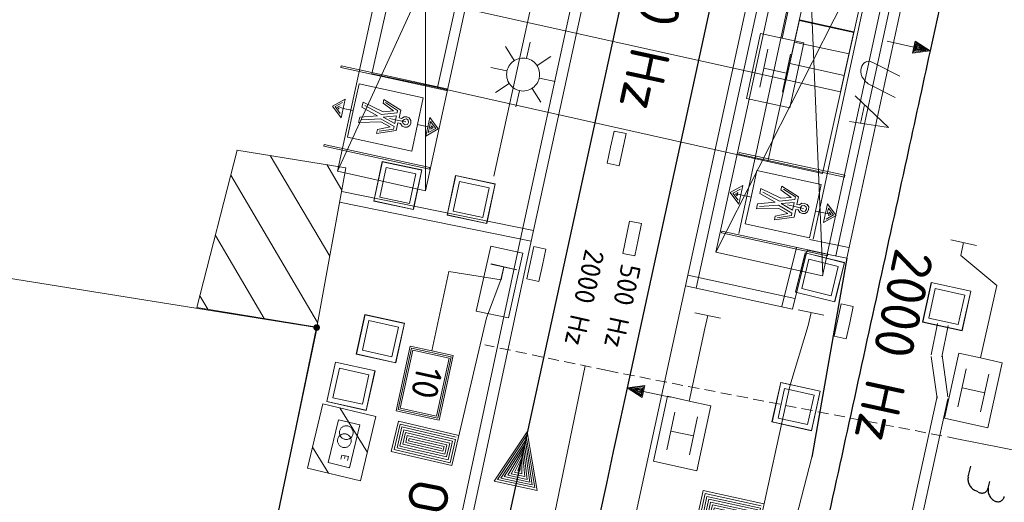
# Model space of a CAD drawing. Header units: metres. Extents: x 3425540 to 3446143, y 5432760 to 5444637.
# Tile 166 of 256: x 3435947 to 3435992, y 5440104 to 5440125. Entities that reach past the tile are written whole.
import ezdxf
from ezdxf.enums import TextEntityAlignment as Align

# ---------------------------------------------------------------- set-up
doc = ezdxf.new("R2010")
doc.units = ezdxf.units.M
doc.linetypes.add('DASHED', pattern=[0.75, 0.5, -0.25])
for name, color, linetype, lineweight in [('B_Bestand', 9, 'Continuous', 18), ('B_Flurgrenzen', 9, 'Continuous', 18), ('B_Gleisachse', 9, 'Continuous', 25), ('B_Kilometrierung', 9, 'Continuous', 25), ('Bestand Kabeltröge', 9, 'Continuous', 18), ('Bestand_Neu_Strecke 3433', 9, 'Continuous', 18)]:
    doc.layers.add(name, color=color, linetype=linetype, lineweight=lineweight)
doc.styles.get("Standard").update_dxf_attribs({"font": 'isocpeur.ttf'})

msp = doc.modelspace()

# ---------------------------------------------------------------- linework, layer by layer
at = {"layer": 'B_Bestand'}
for p, q in [((3435983.068, 5440138.307), (3435977.628, 5440113.345)), ((3435983.557, 5440138.201), (3435978.117, 5440113.239)), ((3435961.811, 5440118.559), (3435965.82, 5440136.904)), ((3435965.82, 5440136.904), (3435965.806, 5440117.67)), ((3435961.811, 5440118.559), (3435969.815, 5440136.015)), ((3435969.815, 5440136.015), (3435965.806, 5440117.67)), ((3435983.041, 5440133.403), (3435979.006, 5440114.882)), ((3435983.041, 5440133.403), (3435983.875, 5440113.835)), ((3435970.132, 5440115.483), (3435973.929, 5440132.918)), ((3435970.621, 5440115.377), (3435974.418, 5440132.812)), ((3435987.895, 5440132.357), (3435979.006, 5440114.882)), ((3435983.867, 5440113.808), (3435987.895, 5440132.357)), ((3435983.533, 5440131.857), (3435980.051, 5440115.723)), ((3435986.823, 5440131.14), (3435983.441, 5440115.473)), ((3435971.117, 5440128.379), (3435968.915, 5440118.328)), ((3435984.472, 5440114.706), (3435987.385, 5440128.147)), ((3435984.961, 5440114.6), (3435987.874, 5440128.041)), ((3435967.179, 5440126.046), (3435982.205, 5440122.717)), ((3435982.205, 5440122.717), (3435982.809, 5440125.442)), ((3435982.801, 5440125.408), (3435985.283, 5440124.864)), ((3435982.809, 5440125.442), (3435985.289, 5440124.892)), ((3435985.289, 5440124.892), (3435984.685, 5440122.167)), ((3435970.406, 5440123.696), (3435970.565, 5440124.423)), ((3435982.585, 5440124.431), (3435985.066, 5440123.888)), ((3435969.839, 5440123.59), (3435969.445, 5440124.22)), ((3435981.376, 5440124.101), (3435981.004, 5440122.376)), ((3435970.889, 5440123.361), (3435971.51, 5440123.77)), ((3435982.41, 5440123.878), (3435982.039, 5440122.153)), ((3435969.506, 5440123.119), (3435968.779, 5440123.277)), ((3435982.224, 5440123.016), (3435981.19, 5440123.239)), ((3435982.369, 5440123.455), (3435984.85, 5440122.911)), ((3435970.995, 5440122.794), (3435971.71, 5440122.638)), ((3435984.685, 5440122.167), (3435982.205, 5440122.717)), ((3435966.344, 5440122.365), (3435981.38, 5440118.998)), ((3435969.61, 5440122.54), (3435968.992, 5440122.143)), ((3435970.081, 5440122.208), (3435969.925, 5440121.492)), ((3435970.66, 5440122.311), (3435971.057, 5440121.693)), ((3435985.771, 5440121.577), (3435985.587, 5440120.732)), ((3435974.226, 5440119.654), (3435974.388, 5440120.386)), ((3435974.388, 5440120.386), (3435974.937, 5440120.265)), ((3435974.937, 5440120.265), (3435974.613, 5440118.8)), ((3435957.257, 5440119.519), (3435957.243, 5440119.52)), ((3435974.064, 5440118.922), (3435974.226, 5440119.654)), ((3435958.756, 5440119.275), (3435961.459, 5440114.689)), ((3435961.323, 5440118.859), (3435962.01, 5440117.693)), ((3435965.806, 5440117.67), (3435961.811, 5440118.559)), ((3435963.459, 5440117.197), (3435963.844, 5440118.999)), ((3435963.463, 5440117.196), (3435963.848, 5440118.999)), ((3435963.467, 5440117.196), (3435963.852, 5440118.998)), ((3435963.737, 5440117.377), (3435964.024, 5440118.721)), ((3435963.842, 5440118.992), (3435965.645, 5440118.607)), ((3435963.843, 5440118.996), (3435965.645, 5440118.611)), ((3435963.844, 5440118.999), (3435965.646, 5440118.614)), ((3435964.024, 5440118.721), (3435965.368, 5440118.434)), ((3435965.639, 5440118.616), (3435965.254, 5440116.814)), ((3435965.642, 5440118.615), (3435965.257, 5440116.813)), ((3435965.646, 5440118.614), (3435965.261, 5440116.812)), ((3435974.613, 5440118.8), (3435974.064, 5440118.922)), ((3435956.964, 5440118.376), (3435960.908, 5440111.686)), ((3435965.368, 5440118.434), (3435965.081, 5440117.09)), ((3435966.798, 5440116.563), (3435967.18, 5440118.365)), ((3435966.801, 5440116.562), (3435967.184, 5440118.365)), ((3435966.805, 5440116.561), (3435967.188, 5440118.364)), ((3435967.179, 5440118.362), (3435968.982, 5440117.979)), ((3435967.179, 5440118.358), (3435968.981, 5440117.975)), ((3435967.18, 5440118.365), (3435968.983, 5440117.983)), ((3435967.075, 5440116.743), (3435967.361, 5440118.088)), ((3435967.361, 5440118.088), (3435968.705, 5440117.802)), ((3435968.705, 5440117.802), (3435968.42, 5440116.458)), ((3435968.975, 5440117.984), (3435968.593, 5440116.182)), ((3435968.979, 5440117.984), (3435968.596, 5440116.181)), ((3435968.983, 5440117.983), (3435968.6, 5440116.18)), ((3435962.01, 5440117.64), (3435970.721, 5440115.867)), ((3435965.081, 5440117.09), (3435963.737, 5440117.377)), ((3435961.91, 5440117.15), (3435970.621, 5440115.377)), ((3435965.261, 5440116.812), (3435963.459, 5440117.197)), ((3435965.262, 5440116.816), (3435963.46, 5440117.201)), ((3435965.263, 5440116.82), (3435963.461, 5440117.205)), ((3435968.601, 5440116.184), (3435966.798, 5440116.567)), ((3435968.6, 5440116.18), (3435966.798, 5440116.563)), ((3435968.602, 5440116.188), (3435966.799, 5440116.57)), ((3435968.42, 5440116.458), (3435967.075, 5440116.743)), ((3435974.778, 5440114.824), (3435975.085, 5440116.292)), ((3435975.085, 5440116.292), (3435975.636, 5440116.177)), ((3435975.636, 5440116.177), (3435975.482, 5440115.443)), ((3435956.26, 5440115.631), (3435958.482, 5440111.862)), ((3435975.482, 5440115.443), (3435975.329, 5440114.709)), ((3435983.263, 5440115.458), (3435985.061, 5440115.09)), ((3435990.862, 5440115.181), (3435989.69, 5440115.441)), ((3435970.422, 5440113.667), (3435970.739, 5440115.133)), ((3435970.739, 5440115.133), (3435971.289, 5440115.014)), ((3435971.289, 5440115.014), (3435971.13, 5440114.281)), ((3435982.01, 5440112.411), (3435982.678, 5440115.089)), ((3435990.276, 5440115.311), (3435990.146, 5440114.725)), ((3435975.329, 5440114.709), (3435974.778, 5440114.824)), ((3435979.006, 5440114.882), (3435983.867, 5440113.808)), ((3435982.495, 5440112.29), (3435983.163, 5440114.968)), ((3435982.631, 5440113.06), (3435983.074, 5440114.848)), ((3435982.635, 5440113.059), (3435983.078, 5440114.847)), ((3435982.638, 5440113.058), (3435983.082, 5440114.847)), ((3435982.915, 5440113.231), (3435983.245, 5440114.565)), ((3435983.072, 5440114.841), (3435984.861, 5440114.398)), ((3435983.073, 5440114.845), (3435984.862, 5440114.401)), ((3435983.074, 5440114.848), (3435984.863, 5440114.405)), ((3435983.163, 5440114.968), (3435984.961, 5440114.6)), ((3435983.245, 5440114.565), (3435984.579, 5440114.234)), ((3435990.147, 5440114.725), (3435991.78, 5440113.365)), ((3435969.961, 5440114.081), (3435968.788, 5440114.335)), ((3435969.959, 5440114.072), (3435968.791, 5440114.346)), ((3435969.375, 5440114.209), (3435969.238, 5440113.625)), ((3435969.375, 5440114.208), (3435969.247, 5440113.622)), ((3435971.13, 5440114.281), (3435970.971, 5440113.548)), ((3435984.579, 5440114.234), (3435984.249, 5440112.9)), ((3435984.855, 5440114.407), (3435984.412, 5440112.618)), ((3435984.859, 5440114.406), (3435984.416, 5440112.617)), ((3435984.863, 5440114.405), (3435984.42, 5440112.616)), ((3435969.248, 5440113.622), (3435966.879, 5440114.001)), ((3435970.971, 5440113.548), (3435970.422, 5440113.667)), ((3435977.734, 5440113.834), (3435982.601, 5440112.779)), ((3435969.238, 5440113.625), (3435968.586, 5440111.893)), ((3435977.628, 5440113.345), (3435982.495, 5440112.29)), ((3435984.249, 5440112.9), (3435982.915, 5440113.231)), ((3435955.557, 5440112.887), (3435955.914, 5440112.281)), ((3435984.42, 5440112.616), (3435982.631, 5440113.06)), ((3435984.421, 5440112.62), (3435982.632, 5440113.063)), ((3435984.421, 5440112.624), (3435982.633, 5440113.067)), ((3435984.386, 5440111.058), (3435984.707, 5440112.523)), ((3435984.707, 5440112.523), (3435985.257, 5440112.403)), ((3435985.257, 5440112.403), (3435985.096, 5440111.67)), ((3435962.663, 5440110.245), (3435963.061, 5440112.044)), ((3435962.667, 5440110.244), (3435963.065, 5440112.043)), ((3435962.671, 5440110.243), (3435963.069, 5440112.042)), ((3435963.06, 5440112.036), (3435964.859, 5440111.638)), ((3435963.061, 5440112.044), (3435964.861, 5440111.645)), ((3435963.061, 5440112.04), (3435964.86, 5440111.642)), ((3435979.229, 5440111.872), (3435978.056, 5440112.126)), ((3435978.643, 5440111.999), (3435978.516, 5440111.413)), ((3435983.928, 5440112.008), (3435982.756, 5440112.264)), ((3435983.342, 5440112.136), (3435983.214, 5440111.55)), ((3435962.942, 5440110.423), (3435963.239, 5440111.765)), ((3435963.239, 5440111.765), (3435964.581, 5440111.467)), ((3435964.581, 5440111.467), (3435964.284, 5440110.126)), ((3435964.853, 5440111.647), (3435964.455, 5440109.848)), ((3435964.857, 5440111.646), (3435964.458, 5440109.847)), ((3435964.861, 5440111.645), (3435964.462, 5440109.846)), ((3435983.214, 5440111.55), (3435982.371, 5440108.794)), ((3435985.096, 5440111.67), (3435984.936, 5440110.937)), ((3435984.936, 5440110.937), (3435984.386, 5440111.058)), ((3435964.462, 5440109.846), (3435962.663, 5440110.245)), ((3435964.463, 5440109.85), (3435962.664, 5440110.248)), ((3435964.464, 5440109.854), (3435962.665, 5440110.252)), ((3435964.284, 5440110.126), (3435962.942, 5440110.423)), ((3435961.321, 5440108.085), (3435961.719, 5440109.884)), ((3435961.325, 5440108.084), (3435961.723, 5440109.883)), ((3435961.329, 5440108.083), (3435961.727, 5440109.882)), ((3435961.6, 5440108.263), (3435961.897, 5440109.605)), ((3435961.718, 5440109.876), (3435963.517, 5440109.478)), ((3435961.719, 5440109.884), (3435963.519, 5440109.485)), ((3435961.719, 5440109.88), (3435963.518, 5440109.482)), ((3435961.897, 5440109.605), (3435963.239, 5440109.307)), ((3435963.239, 5440109.307), (3435962.942, 5440107.966)), ((3435963.511, 5440109.487), (3435963.113, 5440107.688)), ((3435963.515, 5440109.486), (3435963.116, 5440107.687)), ((3435963.519, 5440109.485), (3435963.12, 5440107.686)), ((3435990.396, 5440109.569), (3435990.014, 5440107.846)), ((3435991.429, 5440109.339), (3435991.046, 5440107.617)), ((3435981.563, 5440107.158), (3435981.959, 5440108.958)), ((3435981.567, 5440107.157), (3435981.963, 5440108.957)), ((3435981.571, 5440107.157), (3435981.967, 5440108.956)), ((3435981.958, 5440108.95), (3435983.757, 5440108.554)), ((3435981.959, 5440108.958), (3435983.759, 5440108.562)), ((3435981.959, 5440108.954), (3435983.758, 5440108.558)), ((3435991.237, 5440108.478), (3435990.205, 5440108.708)), ((3435962.942, 5440107.966), (3435961.6, 5440108.263)), ((3435981.842, 5440107.337), (3435982.138, 5440108.679)), ((3435982.138, 5440108.679), (3435983.48, 5440108.383)), ((3435983.48, 5440108.383), (3435983.184, 5440107.041)), ((3435983.752, 5440108.563), (3435983.355, 5440106.764)), ((3435983.755, 5440108.562), (3435983.359, 5440106.763)), ((3435983.759, 5440108.562), (3435983.363, 5440106.762)), ((3435963.12, 5440107.686), (3435961.321, 5440108.085)), ((3435963.121, 5440107.69), (3435961.322, 5440108.088)), ((3435963.122, 5440107.694), (3435961.323, 5440108.092)), ((3435961.92, 5440107.798), (3435963.17, 5440105.77)), ((3435977.151, 5440107.609), (3435976.777, 5440105.885)), ((3435978.185, 5440107.385), (3435977.811, 5440105.661)), ((3435961.855, 5440107.255), (3435961.393, 5440105.311)), ((3435962.828, 5440107.024), (3435961.855, 5440107.255)), ((3435962.365, 5440105.08), (3435962.828, 5440107.024)), ((3435983.363, 5440106.762), (3435981.563, 5440107.158)), ((3435983.364, 5440106.766), (3435981.564, 5440107.162)), ((3435983.364, 5440106.769), (3435981.565, 5440107.166)), ((3435983.184, 5440107.041), (3435981.842, 5440107.337)), ((3435977.998, 5440106.523), (3435976.964, 5440106.747)), ((3435960.671, 5440106.013), (3435961.398, 5440104.834)), ((3435962.163, 5440105.619), (3435962.134, 5440105.495)), ((3435961.393, 5440105.311), (3435962.365, 5440105.08))]:
    msp.add_line(p, q, dxfattribs=at)
for points in [[(3435963.379, 5440122.986), (3435966.031, 5440134.726), (3435968.953, 5440134.063), (3435966.363, 5440122.361), (3435963.379, 5440122.986)], [(3435981.38, 5440118.998), (3435983.999, 5440130.806), (3435986.479, 5440130.265), (3435983.861, 5440118.448), (3435981.38, 5440118.998)], [(3435982.738, 5440127.906), (3435982.026, 5440124.605), (3435981.041, 5440124.817), (3435980.404, 5440121.862), (3435982.374, 5440121.437), (3435983.011, 5440124.392), (3435982.026, 5440124.605)], [(3435986.8, 5440124.463), (3435988.007, 5440124.2), (3435987.947, 5440123.924), (3435988.753, 5440124.038), (3435988.068, 5440124.477), (3435988.007, 5440124.2)], [(3435988.093, 5440124.407), (3435987.999, 5440123.977), (3435988.661, 5440124.058), (3435988.093, 5440124.407)], [(3435988.118, 5440124.337), (3435988.051, 5440124.03), (3435988.569, 5440124.078), (3435988.118, 5440124.337)], [(3435988.143, 5440124.268), (3435988.103, 5440124.083), (3435988.477, 5440124.098), (3435988.143, 5440124.268)], [(3435988.17, 5440124.205), (3435988.153, 5440124.128), (3435988.384, 5440124.118), (3435988.17, 5440124.205)], [(3435970.09, 5440122.221), (3435970.167, 5440122.209), (3435970.246, 5440122.204), (3435970.324, 5440122.208), (3435970.401, 5440122.22), (3435970.477, 5440122.24), (3435970.551, 5440122.267), (3435970.621, 5440122.303), (3435970.687, 5440122.345), (3435970.748, 5440122.394), (3435970.804, 5440122.449), (3435970.854, 5440122.51), (3435970.897, 5440122.576), (3435970.933, 5440122.646), (3435970.962, 5440122.719), (3435970.982, 5440122.794), (3435970.995, 5440122.872), (3435970.999, 5440122.95), (3435970.996, 5440123.029), (3435970.984, 5440123.106), (3435970.964, 5440123.182), (3435970.936, 5440123.256), (3435970.901, 5440123.326), (3435970.858, 5440123.392), (3435970.809, 5440123.453), (3435970.754, 5440123.509), (3435970.693, 5440123.559), (3435970.628, 5440123.602), (3435970.558, 5440123.638), (3435970.485, 5440123.666), (3435970.409, 5440123.687), (3435970.332, 5440123.7), (3435970.253, 5440123.704), (3435970.175, 5440123.701), (3435970.097, 5440123.689), (3435970.021, 5440123.669), (3435969.948, 5440123.641), (3435969.878, 5440123.606), (3435969.812, 5440123.564), (3435969.75, 5440123.514), (3435969.695, 5440123.459), (3435969.645, 5440123.398), (3435969.602, 5440123.333), (3435969.566, 5440123.263), (3435969.537, 5440123.19), (3435969.517, 5440123.114), (3435969.504, 5440123.037), (3435969.499, 5440122.958), (3435969.503, 5440122.88), (3435969.515, 5440122.802), (3435969.535, 5440122.726), (3435969.563, 5440122.653), (3435969.598, 5440122.583), (3435969.64, 5440122.517), (3435969.689, 5440122.455), (3435969.745, 5440122.4), (3435969.805, 5440122.35), (3435969.871, 5440122.307), (3435969.941, 5440122.271), (3435970.014, 5440122.242), (3435970.09, 5440122.221)], [(3435987.162, 5440121.904), (3435985.936, 5440122.534), (3435985.886, 5440122.574), (3435985.837, 5440122.614), (3435985.766, 5440122.687), (3435985.734, 5440122.738), (3435985.669, 5440122.839), (3435985.639, 5440122.903), (3435985.623, 5440122.965), (3435985.603, 5440123.071), (3435985.601, 5440123.129), (3435985.612, 5440123.243), (3435985.647, 5440123.337), (3435985.692, 5440123.414), (3435985.732, 5440123.463), (3435985.816, 5440123.518), (3435985.881, 5440123.547), (3435985.97, 5440123.557), (3435986.025, 5440123.545), (3435986.147, 5440123.504), (3435987.373, 5440122.874)], [(3435961.981, 5440123.347), (3435961.965, 5440123.27), (3435966.773, 5440122.228), (3435966.789, 5440122.305), (3435961.981, 5440123.347)], [(3435962.528, 5440121.316), (3435962.79, 5440122.527), (3435965.714, 5440121.894), (3435965.451, 5440120.682), (3435965.913, 5440120.582), (3435966.004, 5440121.005), (3435966.393, 5440120.478), (3435965.821, 5440120.158), (3435965.913, 5440120.582), (3435965.99, 5440120.565), (3435966.044, 5440120.815), (3435966.278, 5440120.503), (3435965.935, 5440120.315), (3435965.99, 5440120.565), (3435966.067, 5440120.549), (3435966.083, 5440120.625), (3435966.163, 5440120.528), (3435966.05, 5440120.472), (3435966.067, 5440120.549)], [(3435965.451, 5440120.682), (3435965.188, 5440119.47), (3435962.265, 5440120.104), (3435962.528, 5440121.316), (3435962.066, 5440121.416), (3435961.974, 5440120.992), (3435961.585, 5440121.52), (3435962.158, 5440121.839), (3435962.066, 5440121.416), (3435961.989, 5440121.432)], [(3435963.624, 5440121.078), (3435962.823, 5440121.01), (3435962.773, 5440120.779), (3435963.785, 5440120.801), (3435964.199, 5440120.571), (3435963.629, 5440120.452), (3435963.592, 5440120.279), (3435964.486, 5440120.408), (3435964.561, 5440120.754), (3435964.676, 5440120.729), (3435964.752, 5440120.612), (3435964.862, 5440120.568), (3435964.982, 5440120.562), (3435965.099, 5440120.637), (3435965.143, 5440120.749), (3435965.149, 5440120.868), (3435965.074, 5440120.985), (3435964.963, 5440121.029), (3435964.843, 5440121.035), (3435964.726, 5440120.96), (3435964.611, 5440120.985), (3435964.686, 5440121.331), (3435963.925, 5440121.818), (3435963.888, 5440121.645), (3435964.357, 5440121.302), (3435963.885, 5440121.263), (3435962.974, 5440121.702), (3435962.924, 5440121.471), (3435963.624, 5440121.078)], [(3435985.338, 5440121.99), (3435986.865, 5440120.54), (3435985.082, 5440120.813)], [(3435961.935, 5440121.182), (3435961.7, 5440121.495), (3435962.043, 5440121.682)], [(3435961.895, 5440121.372), (3435961.816, 5440121.47), (3435961.929, 5440121.526)], [(3435961.989, 5440121.432), (3435961.912, 5440121.449)], [(3435963.996, 5440121.682), (3435964.543, 5440121.322), (3435964.518, 5440121.206), (3435963.817, 5440121.137), (3435963.06, 5440121.542)], [(3435963.713, 5440120.374), (3435964.359, 5440120.475), (3435964.384, 5440120.591), (3435963.776, 5440120.944), (3435962.918, 5440120.889)], [(3435964.182, 5440120.957), (3435964.451, 5440120.899), (3435964.413, 5440120.726), (3435963.893, 5440121.02), (3435964.488, 5440121.072), (3435964.451, 5440120.899), (3435964.759, 5440120.832), (3435964.796, 5440120.723), (3435964.883, 5440120.664), (3435964.988, 5440120.682), (3435965.047, 5440120.769), (3435965.029, 5440120.874), (3435964.942, 5440120.933), (3435964.837, 5440120.915), (3435964.759, 5440120.832), (3435964.913, 5440120.799)], [(3435957.243, 5440119.52), (3435962.198, 5440118.717), (3435960.869, 5440111.473), (3435955.422, 5440112.361), (3435957.257, 5440119.519)], [(3435961.206, 5440119.769), (3435961.189, 5440119.693), (3435965.997, 5440118.65), (3435966.014, 5440118.727), (3435961.206, 5440119.769)], [(3435980.066, 5440119.414), (3435980.05, 5440119.337), (3435984.858, 5440118.295), (3435984.874, 5440118.371), (3435980.066, 5440119.414)], [(3435980.612, 5440117.383), (3435980.875, 5440118.594), (3435983.798, 5440117.96), (3435983.536, 5440116.749), (3435983.997, 5440116.648), (3435984.089, 5440117.072), (3435984.478, 5440116.544), (3435983.905, 5440116.225), (3435983.997, 5440116.648), (3435984.074, 5440116.632)], [(3435983.536, 5440116.749), (3435983.273, 5440115.537), (3435980.35, 5440116.171), (3435980.612, 5440117.383), (3435980.151, 5440117.483), (3435980.059, 5440117.059), (3435979.67, 5440117.587), (3435980.243, 5440117.906), (3435980.151, 5440117.483), (3435980.074, 5440117.499)], [(3435980.02, 5440117.249), (3435979.785, 5440117.562), (3435980.128, 5440117.749)], [(3435981.708, 5440117.145), (3435980.908, 5440117.077), (3435980.858, 5440116.846), (3435981.87, 5440116.868), (3435982.283, 5440116.637), (3435981.714, 5440116.519), (3435981.676, 5440116.346), (3435982.57, 5440116.475), (3435982.645, 5440116.821), (3435982.76, 5440116.796), (3435982.836, 5440116.679), (3435982.947, 5440116.635), (3435983.067, 5440116.629), (3435983.184, 5440116.704), (3435983.228, 5440116.815), (3435983.234, 5440116.935), (3435983.159, 5440117.052), (3435983.047, 5440117.096), (3435982.928, 5440117.102), (3435982.811, 5440117.027), (3435982.695, 5440117.052), (3435982.77, 5440117.398), (3435982.01, 5440117.885), (3435981.973, 5440117.712), (3435982.442, 5440117.369), (3435981.97, 5440117.33), (3435981.058, 5440117.769), (3435981.008, 5440117.538), (3435981.708, 5440117.145)], [(3435982.081, 5440117.749), (3435982.627, 5440117.389), (3435982.602, 5440117.273), (3435981.902, 5440117.203), (3435981.145, 5440117.609)], [(3435980.074, 5440117.499), (3435979.997, 5440117.516), (3435979.98, 5440117.439), (3435979.901, 5440117.537), (3435980.014, 5440117.593), (3435979.997, 5440117.516)], [(3435981.797, 5440116.441), (3435982.444, 5440116.542), (3435982.469, 5440116.658), (3435981.861, 5440117.011), (3435981.003, 5440116.956)], [(3435982.267, 5440117.024), (3435982.536, 5440116.965), (3435982.498, 5440116.793), (3435981.978, 5440117.086), (3435982.573, 5440117.138), (3435982.536, 5440116.965), (3435982.843, 5440116.899), (3435982.88, 5440116.79), (3435982.968, 5440116.731), (3435983.072, 5440116.749), (3435983.132, 5440116.836), (3435983.114, 5440116.941), (3435983.026, 5440117), (3435982.922, 5440116.982), (3435982.843, 5440116.899), (3435982.997, 5440116.865)], [(3435984.128, 5440116.882), (3435984.363, 5440116.569), (3435984.02, 5440116.382)], [(3435984.128, 5440116.882), (3435984.074, 5440116.632), (3435984.151, 5440116.615), (3435984.168, 5440116.692), (3435984.247, 5440116.594), (3435984.134, 5440116.538), (3435984.151, 5440116.615)], [(3435947.606, 5440018.161), (3435949.322, 5440017.937), (3435960.644, 5440071.119), (3435960.644, 5440071.1), (3435970.132, 5440115.482)], [(3435979.29, 5440115.837), (3435979.274, 5440115.76), (3435984.082, 5440114.717), (3435984.098, 5440114.794), (3435979.29, 5440115.837)], [(3435947.541, 5440017.665), (3435949.715, 5440017.382), (3435960.144, 5440066.369), (3435970.621, 5440115.377)], [(3435970.243, 5440114.84), (3435969.588, 5440111.891), (3435968.113, 5440112.192), (3435968.778, 5440115.148), (3435970.243, 5440114.84)], [(3435966.879, 5440114.001), (3435966.096, 5440110.392), (3435965.117, 5440110.605), (3435964.479, 5440107.666), (3435966.439, 5440107.241), (3435967.076, 5440110.18), (3435966.096, 5440110.392)], [(3435977.628, 5440113.345), (3435972.389, 5440089.264), (3435972.885, 5440087.626), (3435965.65, 5440051.92), (3435961.145, 5440028.718), (3435962.082, 5440028.489), (3435972.09, 5440062.471), (3435976.078, 5440077.619), (3435980.067, 5440092.768), (3435983.377, 5440105.559)], [(3435991.78, 5440113.365), (3435991.049, 5440110.069), (3435990.065, 5440110.287), (3435989.41, 5440107.335), (3435991.378, 5440106.899), (3435992.032, 5440109.85), (3435991.049, 5440110.069)], [(3435968.586, 5440111.893), (3435967.009, 5440105.175), (3435964.259, 5440105.821), (3435964.582, 5440107.196), (3435967.332, 5440106.551)], [(3435978.515, 5440111.412), (3435977.801, 5440108.112), (3435976.816, 5440108.325), (3435976.176, 5440105.37), (3435978.146, 5440104.944), (3435978.786, 5440107.899), (3435977.801, 5440108.112)], [(3435966.982, 5440110.119), (3435965.177, 5440110.51), (3435964.574, 5440107.726), (3435966.378, 5440107.335), (3435966.982, 5440110.119)], [(3435966.888, 5440110.058), (3435965.238, 5440110.416), (3435964.668, 5440107.787), (3435966.318, 5440107.429), (3435966.888, 5440110.058)], [(3435976.928, 5440108.285), (3435975.721, 5440108.548), (3435975.781, 5440108.824), (3435974.975, 5440108.71), (3435975.66, 5440108.271), (3435975.721, 5440108.548)], [(3435975.635, 5440108.341), (3435975.729, 5440108.771), (3435975.067, 5440108.69), (3435975.635, 5440108.341)], [(3435975.61, 5440108.411), (3435975.677, 5440108.718), (3435975.159, 5440108.67), (3435975.61, 5440108.411)], [(3435982.371, 5440108.794), (3435980.899, 5440102.053), (3435978.139, 5440102.656), (3435978.44, 5440104.036), (3435981.2, 5440103.433)], [(3435975.585, 5440108.48), (3435975.625, 5440108.665), (3435975.251, 5440108.65), (3435975.585, 5440108.48)], [(3435975.558, 5440108.543), (3435975.575, 5440108.62), (3435975.344, 5440108.63), (3435975.558, 5440108.543)], [(3435961.14, 5440107.984), (3435960.445, 5440105.06), (3435962.864, 5440104.485)], [(3435962.864, 5440104.485), (3435963.559, 5440107.409), (3435961.14, 5440107.984)], [(3435962.14, 5440106.37), (3435962.172, 5440106.364), (3435962.205, 5440106.361), (3435962.237, 5440106.362), (3435962.27, 5440106.367), (3435962.301, 5440106.374), (3435962.332, 5440106.385), (3435962.362, 5440106.399), (3435962.39, 5440106.416), (3435962.416, 5440106.437), (3435962.439, 5440106.459), (3435962.46, 5440106.484), (3435962.479, 5440106.511), (3435962.494, 5440106.54), (3435962.507, 5440106.57), (3435962.516, 5440106.601), (3435962.522, 5440106.634), (3435962.524, 5440106.666), (3435962.523, 5440106.699), (3435962.519, 5440106.731), (3435962.511, 5440106.763), (3435962.5, 5440106.794), (3435962.486, 5440106.823), (3435962.469, 5440106.851), (3435962.449, 5440106.877), (3435962.426, 5440106.9), (3435962.402, 5440106.922), (3435962.375, 5440106.94), (3435962.346, 5440106.956), (3435962.316, 5440106.968), (3435962.284, 5440106.977), (3435962.252, 5440106.983), (3435962.22, 5440106.986), (3435962.187, 5440106.985), (3435962.155, 5440106.98), (3435962.123, 5440106.973), (3435962.092, 5440106.962), (3435962.062, 5440106.948), (3435962.035, 5440106.93), (3435962.009, 5440106.91), (3435961.985, 5440106.888), (3435961.964, 5440106.863), (3435961.945, 5440106.836), (3435961.93, 5440106.807), (3435961.917, 5440106.777), (3435961.908, 5440106.746), (3435961.902, 5440106.714), (3435961.9, 5440106.681), (3435961.901, 5440106.648), (3435961.905, 5440106.616), (3435961.913, 5440106.584), (3435961.924, 5440106.553), (3435961.938, 5440106.524), (3435961.955, 5440106.496), (3435961.975, 5440106.47), (3435961.998, 5440106.446), (3435962.023, 5440106.425), (3435962.05, 5440106.407), (3435962.078, 5440106.391), (3435962.109, 5440106.379), (3435962.14, 5440106.37)], [(3435967.201, 5440106.47), (3435964.663, 5440107.066), (3435964.389, 5440105.902), (3435966.928, 5440105.306), (3435967.176, 5440106.364), (3435964.744, 5440106.935), (3435964.52, 5440105.983), (3435966.847, 5440105.437), (3435967.046, 5440106.283), (3435964.824, 5440106.805), (3435964.651, 5440106.064), (3435966.766, 5440105.567), (3435966.915, 5440106.202), (3435964.905, 5440106.674), (3435964.781, 5440106.145), (3435966.685, 5440105.698), (3435966.785, 5440106.121), (3435964.986, 5440106.543), (3435964.912, 5440106.226), (3435966.604, 5440105.829), (3435966.654, 5440106.04), (3435965.067, 5440106.413), (3435965.042, 5440106.307), (3435966.55, 5440105.953)], [(3435962.053, 5440106.005), (3435962.085, 5440105.999), (3435962.118, 5440105.997), (3435962.151, 5440105.998), (3435962.183, 5440106.002), (3435962.215, 5440106.009), (3435962.246, 5440106.02), (3435962.275, 5440106.035), (3435962.303, 5440106.052), (3435962.329, 5440106.072), (3435962.353, 5440106.094), (3435962.374, 5440106.119), (3435962.392, 5440106.146), (3435962.408, 5440106.175), (3435962.42, 5440106.205), (3435962.429, 5440106.237), (3435962.435, 5440106.269), (3435962.438, 5440106.301), (3435962.437, 5440106.334), (3435962.433, 5440106.367), (3435962.425, 5440106.398), (3435962.414, 5440106.429), (3435962.4, 5440106.458), (3435962.382, 5440106.486), (3435962.363, 5440106.512), (3435962.34, 5440106.536), (3435962.315, 5440106.557), (3435962.288, 5440106.575), (3435962.259, 5440106.591), (3435962.229, 5440106.604), (3435962.198, 5440106.613), (3435962.166, 5440106.619), (3435962.133, 5440106.621), (3435962.1, 5440106.62), (3435962.068, 5440106.616), (3435962.036, 5440106.608), (3435962.005, 5440106.597), (3435961.976, 5440106.583), (3435961.948, 5440106.566), (3435961.922, 5440106.546), (3435961.898, 5440106.523), (3435961.877, 5440106.499), (3435961.859, 5440106.471), (3435961.843, 5440106.443), (3435961.831, 5440106.413), (3435961.821, 5440106.381), (3435961.816, 5440106.349), (3435961.813, 5440106.316), (3435961.814, 5440106.284), (3435961.818, 5440106.251), (3435961.826, 5440106.219), (3435961.837, 5440106.189), (3435961.851, 5440106.159), (3435961.868, 5440106.131), (3435961.888, 5440106.105), (3435961.911, 5440106.082), (3435961.936, 5440106.061), (3435961.963, 5440106.042), (3435961.992, 5440106.027), (3435962.022, 5440106.014), (3435962.053, 5440106.005)], [(3435970.893, 5440104.05), (3435970.436, 5440106.705), (3435968.93, 5440104.471), (3435970.893, 5440104.05)], [(3435970.779, 5440104.175), (3435970.395, 5440106.512), (3435969.085, 5440104.539), (3435970.779, 5440104.175)], [(3435970.665, 5440104.3), (3435970.353, 5440106.32), (3435969.24, 5440104.606), (3435970.665, 5440104.3)], [(3435970.551, 5440104.425), (3435970.312, 5440106.127), (3435969.396, 5440104.673), (3435970.551, 5440104.425)], [(3435962.272, 5440105.409), (3435962.314, 5440105.583), (3435962.01, 5440105.656), (3435961.966, 5440105.469)], [(3435970.436, 5440104.55), (3435970.271, 5440105.935), (3435969.551, 5440104.741), (3435970.436, 5440104.55)], [(3435970.322, 5440104.676), (3435970.229, 5440105.742), (3435969.707, 5440104.808), (3435970.322, 5440104.676)], [(3435970.189, 5440104.805), (3435970.188, 5440105.55), (3435969.862, 5440104.875), (3435970.189, 5440104.805)], [(3435970.094, 5440104.926), (3435970.147, 5440105.358), (3435970.017, 5440104.942), (3435970.094, 5440104.926)], [(3435981.071, 5440103.35), (3435978.523, 5440103.907), (3435978.268, 5440102.739), (3435980.816, 5440102.183), (3435981.048, 5440103.244), (3435978.606, 5440103.777), (3435978.398, 5440102.822), (3435980.733, 5440102.312), (3435980.919, 5440103.161), (3435978.689, 5440103.648), (3435978.527, 5440102.905), (3435980.65, 5440102.441), (3435980.789, 5440103.078), (3435978.772, 5440103.519), (3435978.656, 5440102.988), (3435980.567, 5440102.571), (3435980.66, 5440102.995), (3435978.855, 5440103.389), (3435978.786, 5440103.071), (3435980.484, 5440102.7), (3435980.53, 5440102.912), (3435978.938, 5440103.26), (3435978.915, 5440103.154), (3435980.427, 5440102.824)]]:
    msp.add_lwpolyline(points, dxfattribs=at)
for points, knots in [([(3435905.909, 5440082.997), (3435906.901, 5440083.366), (3435907.893, 5440083.735), (3435908.885, 5440084.103), (3435910.643, 5440084.757), (3435912.214, 5440085.751), (3435913.737, 5440086.951), (3435914.99, 5440087.939), (3435915.953, 5440089.127), (3435916.678, 5440090.525), (3435917.756, 5440092.604), (3435918.694, 5440094.684), (3435919.249, 5440096.91), (3435924.45, 5440117.783), (3435929.652, 5440138.655), (3435934.839, 5440159.53), (3435941.476, 5440186.24), (3435948.113, 5440212.95), (3435954.75, 5440239.66)], [0, 0, 0, 0, 0.018965, 0.018965, 0.018965, 0.052571, 0.052571, 0.052571, 0.080219, 0.080219, 0.080219, 0.121334, 0.121334, 0.121334, 0.506802, 0.506802, 0.506802, 1, 1, 1, 1]), ([(3435957.061, 5440239.218), (3435948.703, 5440205.251), (3435940.346, 5440171.283), (3435931.988, 5440137.315), (3435928.5, 5440123.138), (3435925.199, 5440108.933), (3435921.258, 5440094.851), (3435920.939, 5440093.711), (3435920.323, 5440092.682), (3435919.834, 5440091.604), (3435919.287, 5440090.398), (3435918.743, 5440089.205), (3435918.114, 5440088.03), (3435917.465, 5440086.819), (3435916.41, 5440085.908), (3435915.315, 5440085.049), (3435913.808, 5440083.867), (3435912.31, 5440082.73), (3435910.575, 5440082.018), (3435909.188, 5440081.449), (3435907.8, 5440080.88), (3435906.413, 5440080.31)], [0, 0, 0, 0, 0.615616, 0.615616, 0.615616, 0.87255, 0.87255, 0.87255, 0.893349, 0.893349, 0.893349, 0.916616, 0.916616, 0.916616, 0.940604, 0.940604, 0.940604, 0.973609, 0.973609, 0.973609, 1, 1, 1, 1]), ([(3435979.664, 5439954.64), (3435980.099, 5439954.133), (3435980.533, 5439953.626), (3435980.968, 5439953.119), (3435981.674, 5439952.296), (3435983.208, 5439952.194), (3435984.18, 5439952.598), (3435985.113, 5439952.986), (3435986.144, 5439953.637), (3435986.545, 5439954.639), (3435987.66, 5439957.43), (3435988.165, 5439960.212), (3435988.668, 5439963.069), (3435989.164, 5439965.886), (3435989.43, 5439968.731), (3435990.015, 5439971.531), (3435990.706, 5439974.84), (3435991.557, 5439978.108), (3435992.813, 5439981.261), (3435993.775, 5439983.675), (3435994.877, 5439986), (3435995.968, 5439988.341), (3435999.348, 5439995.592), (3436003.513, 5440002.473), (3436006.781, 5440009.776), (3436009.279, 5440015.361), (3436008.848, 5440021.843), (3436010.658, 5440027.719), (3436011.667, 5440030.993), (3436012.613, 5440034.354), (3436014.896, 5440037.028), (3436019.574, 5440042.508), (3436025.631, 5440046.002), (3436030.598, 5440050.909), (3436031.346, 5440051.649), (3436032.09, 5440052.372), (3436032.764, 5440053.207), (3436033.592, 5440054.234), (3436034.276, 5440055.379), (3436034.576, 5440056.638), (3436038.384, 5440072.62), (3436042.051, 5440088.609), (3436045.722, 5440104.617), (3436049.03, 5440119.044), (3436052.285, 5440133.477), (3436055.534, 5440147.909), (3436055.814, 5440149.153), (3436056.312, 5440150.471), (3436055.511, 5440151.734), (3436054.876, 5440152.734), (3436053.924, 5440153.45), (3436053.074, 5440153.531), (3436052.45, 5440153.591), (3436051.68, 5440153.123), (3436051.143, 5440152.432), (3436050.255, 5440151.29), (3436050.152, 5440150.158), (3436049.995, 5440148.944), (3436049.609, 5440145.952), (3436049.223, 5440142.959), (3436048.837, 5440139.966)], [0, 0, 0, 0, 0.008363, 0.008363, 0.008363, 0.021947, 0.021947, 0.021947, 0.034987, 0.034987, 0.034987, 0.071277, 0.071277, 0.071277, 0.107045, 0.107045, 0.107045, 0.149309, 0.149309, 0.149309, 0.181665, 0.181665, 0.181665, 0.281885, 0.281885, 0.281885, 0.358515, 0.358515, 0.358515, 0.401212, 0.401212, 0.401212, 0.4887, 0.4887, 0.4887, 0.501882, 0.501882, 0.501882, 0.518079, 0.518079, 0.518079, 0.723698, 0.723698, 0.723698, 0.909001, 0.909001, 0.909001, 0.924968, 0.924968, 0.924968, 0.937608, 0.937608, 0.937608, 0.946883, 0.946883, 0.946883, 0.962212, 0.962212, 0.962212, 1, 1, 1, 1])]:
    msp.add_open_spline(points, degree=3, knots=knots, dxfattribs=at)
at = {"layer": 'B_Flurgrenzen'}
for p, q in [((3435934.783, 5440115.635), (3435960.864, 5440111.451)), ((3435960.864, 5440111.451), (3435953.639, 5440076.54))]:
    msp.add_line(p, q, dxfattribs=at)
for points in [[(3435960.989, 5440111.451), (3435960.988, 5440111.467), (3435960.985, 5440111.482), (3435960.98, 5440111.497), (3435960.973, 5440111.511), (3435960.965, 5440111.525), (3435960.956, 5440111.537), (3435960.944, 5440111.547), (3435960.931, 5440111.556), (3435960.917, 5440111.564), (3435960.902, 5440111.57), (3435960.888, 5440111.574), (3435960.872, 5440111.576), (3435960.856, 5440111.576), (3435960.84, 5440111.574), (3435960.826, 5440111.57), (3435960.811, 5440111.564), (3435960.797, 5440111.556), (3435960.784, 5440111.547), (3435960.772, 5440111.537), (3435960.763, 5440111.525), (3435960.755, 5440111.511), (3435960.748, 5440111.497), (3435960.743, 5440111.482), (3435960.74, 5440111.467), (3435960.739, 5440111.451), (3435960.74, 5440111.435), (3435960.743, 5440111.42), (3435960.748, 5440111.405), (3435960.755, 5440111.391), (3435960.763, 5440111.377), (3435960.772, 5440111.365), (3435960.784, 5440111.355), (3435960.797, 5440111.346), (3435960.811, 5440111.338), (3435960.826, 5440111.332), (3435960.84, 5440111.328), (3435960.856, 5440111.326), (3435960.872, 5440111.326), (3435960.888, 5440111.328), (3435960.902, 5440111.332), (3435960.917, 5440111.338), (3435960.931, 5440111.346), (3435960.944, 5440111.355), (3435960.956, 5440111.365), (3435960.965, 5440111.377), (3435960.973, 5440111.391), (3435960.98, 5440111.405), (3435960.985, 5440111.42), (3435960.988, 5440111.435), (3435960.989, 5440111.451)], [(3435960.964, 5440111.451), (3435960.963, 5440111.465), (3435960.96, 5440111.479), (3435960.956, 5440111.491), (3435960.95, 5440111.504), (3435960.941, 5440111.516), (3435960.931, 5440111.526), (3435960.92, 5440111.535), (3435960.908, 5440111.542), (3435960.895, 5440111.546), (3435960.882, 5440111.549), (3435960.868, 5440111.551), (3435960.853, 5440111.55), (3435960.839, 5440111.548), (3435960.827, 5440111.545), (3435960.814, 5440111.538), (3435960.802, 5440111.53), (3435960.792, 5440111.521), (3435960.782, 5440111.51), (3435960.775, 5440111.498), (3435960.77, 5440111.485), (3435960.766, 5440111.472), (3435960.764, 5440111.458), (3435960.764, 5440111.444), (3435960.766, 5440111.43), (3435960.77, 5440111.417), (3435960.775, 5440111.404), (3435960.782, 5440111.392), (3435960.792, 5440111.381), (3435960.802, 5440111.372), (3435960.814, 5440111.364), (3435960.827, 5440111.357), (3435960.839, 5440111.354), (3435960.853, 5440111.352), (3435960.868, 5440111.351), (3435960.882, 5440111.353), (3435960.895, 5440111.356), (3435960.908, 5440111.36), (3435960.92, 5440111.367), (3435960.931, 5440111.376), (3435960.941, 5440111.386), (3435960.95, 5440111.398), (3435960.956, 5440111.411), (3435960.96, 5440111.423), (3435960.963, 5440111.437), (3435960.964, 5440111.451)], [(3435960.94, 5440111.451), (3435960.939, 5440111.463), (3435960.936, 5440111.475), (3435960.931, 5440111.486), (3435960.925, 5440111.496), (3435960.916, 5440111.506), (3435960.907, 5440111.513), (3435960.896, 5440111.52), (3435960.885, 5440111.524), (3435960.873, 5440111.526), (3435960.861, 5440111.527), (3435960.849, 5440111.525), (3435960.837, 5440111.522), (3435960.827, 5440111.517), (3435960.816, 5440111.51), (3435960.807, 5440111.501), (3435960.8, 5440111.491), (3435960.794, 5440111.481), (3435960.79, 5440111.469), (3435960.788, 5440111.457), (3435960.788, 5440111.445), (3435960.79, 5440111.433), (3435960.794, 5440111.421), (3435960.8, 5440111.411), (3435960.807, 5440111.401), (3435960.816, 5440111.392), (3435960.826, 5440111.385), (3435960.837, 5440111.38), (3435960.849, 5440111.377), (3435960.861, 5440111.375), (3435960.873, 5440111.376), (3435960.885, 5440111.378), (3435960.896, 5440111.382), (3435960.907, 5440111.389), (3435960.916, 5440111.396), (3435960.925, 5440111.406), (3435960.931, 5440111.416), (3435960.936, 5440111.427), (3435960.939, 5440111.439), (3435960.94, 5440111.451)], [(3435960.915, 5440111.451), (3435960.914, 5440111.461), (3435960.911, 5440111.471), (3435960.906, 5440111.48), (3435960.9, 5440111.487), (3435960.893, 5440111.493), (3435960.884, 5440111.498), (3435960.874, 5440111.501), (3435960.864, 5440111.502), (3435960.854, 5440111.501), (3435960.844, 5440111.498), (3435960.835, 5440111.493), (3435960.828, 5440111.487), (3435960.822, 5440111.48), (3435960.817, 5440111.471), (3435960.814, 5440111.461), (3435960.813, 5440111.451), (3435960.814, 5440111.441), (3435960.817, 5440111.431), (3435960.822, 5440111.422), (3435960.828, 5440111.415), (3435960.835, 5440111.409), (3435960.844, 5440111.404), (3435960.854, 5440111.401), (3435960.864, 5440111.4), (3435960.874, 5440111.401), (3435960.884, 5440111.404), (3435960.893, 5440111.409), (3435960.9, 5440111.415), (3435960.906, 5440111.422), (3435960.911, 5440111.431), (3435960.914, 5440111.441), (3435960.915, 5440111.451)], [(3435960.891, 5440111.451), (3435960.89, 5440111.458), (3435960.887, 5440111.465), (3435960.882, 5440111.471), (3435960.876, 5440111.475), (3435960.869, 5440111.477), (3435960.862, 5440111.478), (3435960.855, 5440111.476), (3435960.848, 5440111.473), (3435960.843, 5440111.468), (3435960.839, 5440111.462), (3435960.837, 5440111.455), (3435960.837, 5440111.447), (3435960.839, 5440111.44), (3435960.843, 5440111.434), (3435960.848, 5440111.429), (3435960.855, 5440111.426), (3435960.862, 5440111.424), (3435960.869, 5440111.425), (3435960.876, 5440111.427), (3435960.882, 5440111.431), (3435960.887, 5440111.437), (3435960.89, 5440111.444), (3435960.891, 5440111.451)]]:
    msp.add_lwpolyline(points, dxfattribs=at)
at = {"layer": 'B_Gleisachse'}
for p, q in [((3435997.56, 5440231.156), (3435953.097, 5440027.084)), ((3436001.466, 5440230.293), (3435974.975, 5440108.71)), ((3436011.425, 5440228.091), (3435988.753, 5440124.036))]:
    msp.add_line(p, q, dxfattribs=at)
msp.add_arc((3437776.485, 5439716.163), 1843.782, 167.707433, 170.654808, dxfattribs=at)
msp.add_open_spline([(3435988.753, 5440124.037), (3435988.398, 5440122.409), (3435988.043, 5440120.78), (3435987.688, 5440119.151), (3435986.814, 5440115.141), (3435985.938, 5440111.132), (3435985.062, 5440107.122), (3435984.186, 5440103.113), (3435983.295, 5440099.106), (3435982.403, 5440095.1), (3435981.511, 5440091.094), (3435980.598, 5440087.092), (3435979.671, 5440083.094), (3435978.743, 5440079.096), (3435977.804, 5440075.101), (3435976.822, 5440071.116), (3435976.423, 5440069.498), (3435976.025, 5440067.88), (3435975.626, 5440066.261)], degree=3, knots=[0, 0, 0, 0, 0.084399, 0.084399, 0.084399, 0.292199, 0.292199, 0.292199, 0.500003, 0.500003, 0.500003, 0.707813, 0.707813, 0.707813, 0.915611, 0.915611, 0.915611, 1, 1, 1, 1], dxfattribs=at)
at = {"layer": 'B_Kilometrierung'}
for p, q in [((3435984.961, 5440114.6), (3435983.377, 5440105.559)), ((3435990.485, 5440104.659), (3435990.6, 5440105.146)), ((3435991.394, 5440104.157), (3435991.463, 5440104.449)), ((3435990.94, 5440103.977), (3435990.755, 5440104.062))]:
    msp.add_line(p, q, dxfattribs=at)
for points in [[(3435947.574, 5440017.914), (3435962.323, 5440089.531), (3435956.703, 5440091.494), (3435960.887, 5440111.467)], [(3435990.484, 5440104.656), (3435990.477, 5440104.615), (3435990.473, 5440104.571), (3435990.474, 5440104.526), (3435990.479, 5440104.481), (3435990.487, 5440104.436), (3435990.5, 5440104.39), (3435990.517, 5440104.346), (3435990.537, 5440104.302), (3435990.56, 5440104.261), (3435990.587, 5440104.221), (3435990.617, 5440104.185), (3435990.649, 5440104.151), (3435990.683, 5440104.121), (3435990.719, 5440104.094), (3435990.757, 5440104.071)], [(3435990.939, 5440103.973), (3435990.978, 5440103.955), (3435991.017, 5440103.941), (3435991.057, 5440103.932), (3435991.096, 5440103.927), (3435991.134, 5440103.927), (3435991.171, 5440103.932), (3435991.207, 5440103.942), (3435991.241, 5440103.956), (3435991.272, 5440103.975), (3435991.301, 5440103.998), (3435991.327, 5440104.025), (3435991.35, 5440104.056), (3435991.369, 5440104.09), (3435991.384, 5440104.127), (3435991.396, 5440104.166)], [(3435991.396, 5440104.166), (3435991.388, 5440104.125), (3435991.385, 5440104.081), (3435991.385, 5440104.037), (3435991.39, 5440103.991), (3435991.399, 5440103.946), (3435991.411, 5440103.9), (3435991.428, 5440103.856), (3435991.448, 5440103.813), (3435991.472, 5440103.771), (3435991.499, 5440103.731), (3435991.528, 5440103.695), (3435991.56, 5440103.661), (3435991.595, 5440103.631), (3435991.631, 5440103.604), (3435991.668, 5440103.581), (3435991.707, 5440103.563), (3435991.746, 5440103.549), (3435991.786, 5440103.54), (3435991.825, 5440103.535), (3435991.863, 5440103.535), (3435991.9, 5440103.541), (3435991.936, 5440103.55), (3435991.97, 5440103.564), (3435992.001, 5440103.583), (3435992.03, 5440103.606), (3435992.056, 5440103.633), (3435992.079, 5440103.664), (3435992.098, 5440103.698), (3435992.113, 5440103.735), (3435992.125, 5440103.774)]]:
    msp.add_lwpolyline(points, dxfattribs=at)
at = {"layer": 'Bestand Kabeltröge'}
for p, q in [((3435988.41, 5440111.701), (3435988.805, 5440113.501)), ((3435988.414, 5440111.7), (3435988.808, 5440113.5)), ((3435988.417, 5440111.699), (3435988.812, 5440113.499)), ((3435988.689, 5440111.88), (3435988.983, 5440113.222)), ((3435988.803, 5440113.493), (3435990.603, 5440113.099)), ((3435988.804, 5440113.497), (3435990.604, 5440113.102)), ((3435988.805, 5440113.501), (3435990.605, 5440113.106)), ((3435988.983, 5440113.222), (3435990.326, 5440112.928)), ((3435990.326, 5440112.928), (3435990.031, 5440111.585)), ((3435990.597, 5440113.108), (3435990.202, 5440111.308)), ((3435990.601, 5440113.107), (3435990.206, 5440111.307)), ((3435990.605, 5440113.106), (3435990.21, 5440111.306)), ((3435990.031, 5440111.585), (3435988.689, 5440111.88)), ((3435990.21, 5440111.306), (3435988.41, 5440111.701)), ((3435990.212, 5440111.314), (3435988.411, 5440111.709)), ((3435990.211, 5440111.31), (3435988.411, 5440111.705)), ((3435989.083, 5440111.642), (3435988.801, 5440110.211)), ((3435989.573, 5440111.546), (3435989.291, 5440110.115)), ((3435988.799, 5440110.128), (3435989.071, 5440108.229)), ((3435989.293, 5440110.198), (3435989.565, 5440108.299)), ((3435989.074, 5440108.318), (3435987.14, 5440099.511)), ((3435989.562, 5440108.21), (3435987.628, 5440099.403))]:
    msp.add_line(p, q, dxfattribs=at)
at = {"layer": 'Bestand_Neu_Strecke 3433', "linetype": 'DASHED'}
for q in [(3435968.505, 5440110.663), (3435989.974, 5440106.391)]:
    msp.add_line((3435974.08, 5440109.495), q, dxfattribs=at)
at = {"layer": 'Bestand_Neu_Strecke 3433'}
msp.add_line((3435952.334, 5440009.233), (3435973.076, 5440109.706), dxfattribs=at)
at = {"layer": 'Bestand_Neu_Strecke 3433', "ltscale": 2.5}
msp.add_line((3435989.974, 5440106.391), (3436000.724, 5440104.291), dxfattribs=at)

# ---------------------------------------------------------------- texts
at = {"layer": 'B_Bestand'}
for s, height, rotation, p in [('500 Hz', 1.8, 257.7816, (3435976.3, 5440125.128)), ('2000 Hz', 0.9, 257.4554, (3435973.044, 5440112.804)), ('2000 Hz', 1.8, 257.6936, (3435987.12, 5440110.617)), ('500 Hz', 0.9, 257.8879, (3435974.767, 5440112.43)), ('10', 1.2, 257.5415, (3435965.866, 5440108.936)), ('O', 1.8, 258.9813, (3435965.947, 5440103.75))]:
    msp.add_text(s, height=height, rotation=rotation, dxfattribs=at).set_placement(p, align=Align.MIDDLE)
at = {"layer": 'B_Kilometrierung'}
msp.add_text('Bf Winden (Pfalz)', height=2.7, rotation=256.7414, dxfattribs=at).set_placement((3435994.207, 5440104.316))

doc.saveas('drawing.dxf')
